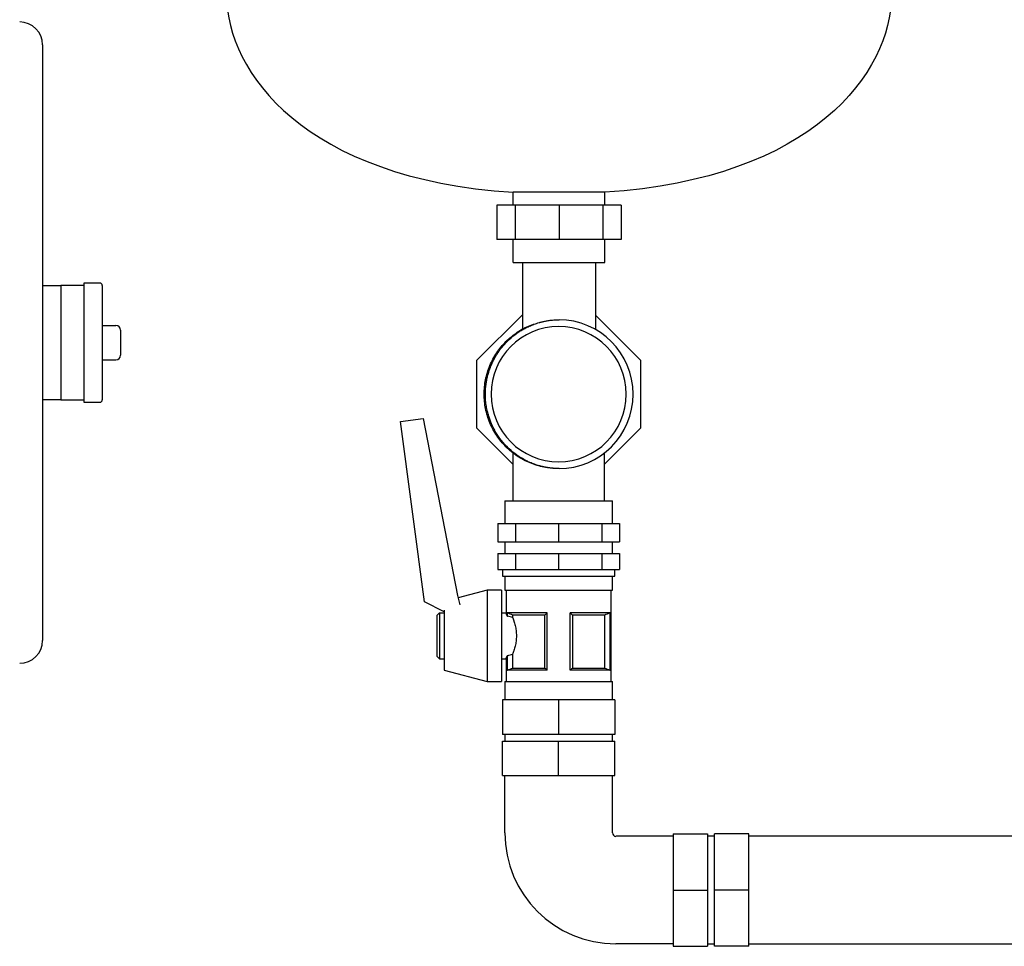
# Model space of a CAD drawing. Header units: millimetres. Extents: x 12 to 2031, y 10 to 1011.
# Tile 7 of 9: x 1126 to 1556, y 121 to 525. Entities that reach past the tile are written whole.
import ezdxf

# ---------------------------------------------------------------- set-up
doc = ezdxf.new("R2010")
doc.units = ezdxf.units.MM

msp = doc.modelspace()

# ---------------------------------------------------------------- linework, layer by layer
at = {"color": 7, "linetype": 'Continuous', "lineweight": 25}
for p, q in [((1136.05, 514.48), (1136.05, 504.48)), ((1136.05, 504.48), (1136.05, 264.48)), ((1381.37, 450.12), (1341.37, 450.12)), ((1341.37, 444.48), (1341.37, 450.12)), ((1381.37, 444.48), (1381.37, 450.12)), ((1334.31, 444.48), (1334.31, 429.48)), ((1342.24, 444.48), (1334.31, 444.48)), ((1342.24, 444.48), (1342.24, 429.48)), ((1361.37, 444.48), (1342.24, 444.48)), ((1361.37, 444.48), (1361.37, 429.48)), ((1380.51, 444.48), (1361.37, 444.48)), ((1380.51, 444.48), (1380.51, 429.48)), ((1388.43, 444.48), (1380.51, 444.48)), ((1388.43, 444.48), (1388.43, 429.48)), ((1342.24, 429.48), (1334.31, 429.48)), ((1341.37, 419.48), (1341.37, 429.48)), ((1361.37, 429.48), (1342.24, 429.48)), ((1380.51, 429.48), (1361.37, 429.48)), ((1388.43, 429.48), (1380.51, 429.48)), ((1381.37, 419.48), (1381.37, 429.48)), ((1341.37, 419.48), (1381.37, 419.48)), ((1345.37, 419.48), (1345.37, 390.35)), ((1377.37, 390.19), (1377.37, 419.48)), ((1136.05, 409.48), (1144.05, 409.48)), ((1154.05, 409.48), (1144.05, 409.48)), ((1144.05, 409.48), (1144.05, 399.48)), ((1161.05, 410.48), (1154.05, 410.48)), ((1154.05, 410.48), (1154.05, 384.48)), ((1162.05, 409.48), (1162.05, 359.48)), ((1144.05, 399.48), (1144.05, 384.48)), ((1325.47, 376.79), (1345.37, 396.69)), ((1377.37, 396.39), (1396.97, 376.79)), ((1162.05, 391.98), (1168.05, 391.98)), ((1170.05, 389.98), (1170.05, 378.98)), ((1144.05, 384.48), (1144.05, 369.48)), ((1154.05, 384.48), (1154.05, 358.48)), ((1162.05, 376.98), (1168.05, 376.98)), ((1325.47, 347.18), (1325.47, 376.79)), ((1333.04, 377.25), (1333.35, 377.72)), ((1396.97, 376.79), (1396.97, 347.18)), ((1144.05, 369.48), (1144.05, 359.48)), ((1144.05, 359.48), (1136.05, 359.48)), ((1144.05, 359.48), (1154.05, 359.48)), ((1154.05, 358.48), (1161.05, 358.48)), ((1292.21, 350.08), (1302.1, 351.39)), ((1302.66, 271.32), (1292.21, 350.08)), ((1302.1, 351.39), (1317.12, 274.13)), ((1341.22, 331.43), (1325.47, 347.18)), ((1396.97, 347.18), (1381.22, 331.43)), ((1341.22, 336.37), (1341.22, 315.48)), ((1381.22, 315.48), (1381.22, 336.37)), ((1337.75, 315.48), (1337.75, 305.48)), ((1337.75, 315.48), (1361.22, 315.48)), ((1361.22, 315.48), (1384.7, 315.48)), ((1384.7, 305.48), (1384.7, 315.48)), ((1334.65, 305.48), (1334.65, 297.48)), ((1334.65, 305.48), (1342.43, 305.48)), ((1342.43, 305.48), (1342.43, 297.48)), ((1342.43, 305.48), (1361.22, 305.48)), ((1361.22, 305.48), (1361.22, 297.48)), ((1361.22, 305.48), (1380.01, 305.48)), ((1380.01, 305.48), (1380.01, 297.48)), ((1380.01, 305.48), (1387.8, 305.48)), ((1387.8, 305.48), (1387.8, 297.48)), ((1334.65, 297.48), (1342.43, 297.48)), ((1337.75, 297.48), (1337.75, 292.48)), ((1342.43, 297.48), (1361.22, 297.48)), ((1361.22, 297.48), (1380.01, 297.48)), ((1380.01, 297.48), (1387.8, 297.48)), ((1384.7, 292.48), (1384.7, 297.48)), ((1334.65, 292.48), (1334.65, 285.48)), ((1334.65, 292.48), (1342.43, 292.48)), ((1342.43, 292.48), (1342.43, 285.48)), ((1342.43, 292.48), (1361.22, 292.48)), ((1361.22, 292.48), (1361.22, 285.48)), ((1361.22, 292.48), (1380.01, 292.48)), ((1380.01, 292.48), (1380.01, 285.48)), ((1380.01, 292.48), (1387.8, 292.48)), ((1387.8, 292.48), (1387.8, 285.48)), ((1334.65, 285.48), (1342.43, 285.48)), ((1336.75, 285.48), (1336.75, 282.48)), ((1342.43, 285.48), (1361.22, 285.48)), ((1361.22, 285.48), (1380.01, 285.48)), ((1380.01, 285.48), (1387.8, 285.48)), ((1385.7, 282.48), (1385.7, 285.48)), ((1336.75, 282.48), (1361.22, 282.48)), ((1337.75, 282.48), (1337.75, 276.48)), ((1361.22, 282.48), (1385.7, 282.48)), ((1384.7, 276.48), (1384.7, 282.48)), ((1330, 276.48), (1317.35, 273.11)), ((1336.25, 276.48), (1330, 276.48)), ((1330, 276.48), (1330, 256.48)), ((1336.25, 276.48), (1336.25, 256.48)), ((1337.75, 276.48), (1361.22, 276.48)), ((1338.25, 276.48), (1338.25, 266.48)), ((1361.22, 276.48), (1384.7, 276.48)), ((1384.2, 236.48), (1384.2, 276.48)), ((1311.25, 266.92), (1302.66, 271.32)), ((1317.12, 274.13), (1318.06, 270)), ((1308.25, 265.48), (1309.25, 266.48)), ((1309.25, 266.48), (1311.25, 266.48)), ((1309.25, 266.48), (1309.25, 246.48)), ((1311.25, 267.66), (1311.25, 256.48)), ((1336.25, 266.48), (1338.25, 266.48)), ((1356.22, 266.48), (1338.8, 266.48)), ((1338.8, 265.14), (1338.8, 266.48)), ((1338.85, 265.14), (1338.85, 266.46)), ((1356.22, 241.48), (1356.22, 266.48)), ((1383.65, 266.48), (1366.22, 266.48)), ((1366.22, 241.48), (1366.22, 266.48)), ((1383.59, 266.46), (1383.59, 241.51)), ((1383.65, 241.48), (1383.65, 266.48)), ((1136.05, 264.48), (1136.05, 254.48)), ((1308.25, 247.48), (1308.25, 265.48)), ((1338.8, 265.14), (1338.85, 265.14)), ((1355.16, 265.55), (1341.15, 265.55)), ((1341.15, 265.55), (1341.15, 264.43)), ((1355.16, 242.42), (1355.16, 265.55)), ((1381.3, 265.55), (1367.29, 265.55)), ((1367.29, 265.55), (1367.29, 242.42)), ((1381.3, 242.42), (1381.3, 265.55)), ((1311.25, 256.48), (1311.25, 241.48)), ((1330, 256.48), (1330, 236.48)), ((1336.25, 256.48), (1336.25, 236.48)), ((1308.25, 247.48), (1309.25, 246.48)), ((1309.25, 246.48), (1311.25, 246.48)), ((1336.25, 246.48), (1338.25, 246.48)), ((1338.25, 246.48), (1338.25, 236.48)), ((1338.8, 241.48), (1338.8, 247.82)), ((1338.85, 247.82), (1338.8, 247.82)), ((1338.85, 241.51), (1338.85, 247.82)), ((1341.15, 248.54), (1341.15, 242.42)), ((1311.25, 241.48), (1330, 236.48)), ((1356.22, 241.48), (1338.8, 241.48)), ((1341.15, 242.42), (1355.16, 242.42)), ((1383.65, 241.48), (1366.22, 241.48)), ((1367.29, 242.42), (1381.3, 242.42)), ((1330, 236.48), (1336.25, 236.48)), ((1337.75, 236.48), (1337.75, 228.48)), ((1337.75, 236.48), (1361.22, 236.48)), ((1361.22, 236.48), (1384.7, 236.48)), ((1384.7, 228.48), (1384.7, 236.48)), ((1336.67, 228.48), (1336.67, 213.48)), ((1361.22, 228.48), (1336.67, 228.48)), ((1361.22, 228.48), (1361.22, 213.48)), ((1385.77, 228.48), (1361.22, 228.48)), ((1385.77, 228.48), (1385.77, 213.48)), ((1361.22, 213.48), (1336.67, 213.48)), ((1337.75, 213.48), (1337.75, 210.48)), ((1385.77, 213.48), (1361.22, 213.48)), ((1384.7, 210.48), (1384.7, 213.48)), ((1336.67, 195.48), (1336.67, 210.48)), ((1336.67, 210.48), (1361.22, 210.48)), ((1361.22, 195.48), (1361.22, 210.48)), ((1361.22, 210.48), (1385.77, 210.48)), ((1385.77, 195.48), (1385.77, 210.48)), ((1336.67, 195.48), (1361.22, 195.48)), ((1337.75, 170.48), (1337.75, 195.48)), ((1361.22, 195.48), (1385.77, 195.48)), ((1384.7, 170.48), (1384.7, 195.48)), ((1411.22, 168.96), (1386.22, 168.96)), ((1411.22, 170.03), (1411.22, 145.48)), ((1411.22, 170.03), (1426.22, 170.03)), ((1426.22, 170.03), (1426.22, 145.48)), ((1429.22, 168.96), (1426.22, 168.96)), ((1444.22, 170.03), (1429.22, 170.03)), ((1429.22, 145.48), (1429.22, 170.03)), ((1444.22, 145.48), (1444.22, 170.03)), ((1574.22, 168.96), (1444.22, 168.96)), ((1411.22, 145.48), (1426.22, 145.48)), ((1411.22, 145.48), (1411.22, 120.93)), ((1426.22, 145.48), (1426.22, 120.93)), ((1444.22, 145.48), (1429.22, 145.48)), ((1429.22, 120.93), (1429.22, 145.48)), ((1444.22, 120.93), (1444.22, 145.48)), ((1411.22, 122.01), (1386.22, 122.01)), ((1411.22, 120.93), (1426.22, 120.93)), ((1426.22, 122.01), (1429.22, 122.01)), ((1444.22, 120.93), (1429.22, 120.93)), ((1444.22, 122.01), (1574.22, 122.01))]:
    msp.add_line(p, q, dxfattribs=at)
at = {"color": 7, "linetype": 'Continuous', "lineweight": 25, "flags": 128}
for points in [[(1338.85, 266.46), (1338.82, 266.47), (1338.8, 266.48)], [(1383.65, 266.48), (1383.62, 266.47), (1383.59, 266.46)], [(1338.8, 241.48), (1338.83, 241.5), (1338.85, 241.51)], [(1383.59, 241.51), (1383.63, 241.49), (1383.65, 241.48)]]:
    msp.add_lwpolyline(points, dxfattribs=at)
at = {"color": 7, "linetype": 'Continuous', "lineweight": 25}
for centre, radius, start, end in [((1126.05, 514.48), 10, 0, 90), ((1161.05, 409.48), 1, 0, 90), ((1168.05, 389.98), 2, 0, 90), ((1361.22, 361.98), 29.5, 90, 270), ((1361.22, 361.98), 29.5, 270, 90), ((1361.22, 361.98), 32.5, 270.2613, 89.7387), ((1168.05, 378.98), 2, 270, 0), ((1161.05, 359.48), 1, 270, 0), ((1126.05, 254.48), 10, 270, 0), ((1386.22, 170.48), 48.48, 180, 270), ((1386.22, 170.48), 1.53, 180, 270)]:
    msp.add_arc(centre, radius, start, end, dxfattribs=at)
for points in [[(1216.37, 536.09), (1216.37, 502.49), (1250.38, 456.06), (1341.37, 450.12)], [(1506.37, 536.09), (1506.37, 502.49), (1472.36, 456.06), (1381.37, 450.12)], [(1361.37, 329.48), (1361.32, 329.48), (1361.27, 329.48), (1361.22, 329.48)], [(1341.15, 265.55), (1340.42, 265.83), (1339.65, 266.13), (1338.85, 266.46)], [(1356.22, 266.48), (1355.85, 266.13), (1355.5, 265.83), (1355.16, 265.55)], [(1367.29, 265.55), (1366.95, 265.83), (1366.6, 266.13), (1366.22, 266.48)], [(1383.59, 266.46), (1382.8, 266.13), (1382.03, 265.83), (1381.3, 265.55)], [(1341.15, 264.43), (1340.42, 264.69), (1339.65, 264.93), (1338.85, 265.14)], [(1338.85, 247.82), (1339.65, 248.04), (1340.42, 248.28), (1341.15, 248.54)], [(1338.85, 241.51), (1339.65, 241.83), (1340.42, 242.14), (1341.15, 242.42)], [(1355.16, 242.42), (1355.5, 242.14), (1355.85, 241.83), (1356.22, 241.48)], [(1366.22, 241.48), (1366.6, 241.83), (1366.95, 242.14), (1367.29, 242.42)], [(1381.3, 242.42), (1382.03, 242.14), (1382.8, 241.83), (1383.59, 241.51)]]:
    msp.add_open_spline(points, degree=3, dxfattribs=at)
for points, knots in [([(1361.22, 329.48), (1359.09, 329.61), (1354.84, 329.85), (1348.71, 331.78), (1343.05, 334.78), (1338.09, 338.86), (1334.03, 343.81), (1331, 349.46), (1329.14, 355.6), (1328.52, 361.98), (1329.14, 368.36), (1331, 374.51), (1334.03, 380.15), (1338.09, 385.12), (1343.06, 389.14), (1347.74, 391.82), (1350.82, 392.66), (1351.83, 392.94)], [0, 0, 0, 0, 0.069313, 0.137636, 0.206788, 0.276208, 0.344648, 0.413586, 0.48306, 0.551733, 0.620406, 0.689881, 0.758819, 0.827258, 0.896679, 0.965831, 1, 1, 1, 1]), ([(1333.04, 377.25), (1333.12, 377.41), (1333.3, 377.74), (1333.6, 378.27), (1333.95, 378.87), (1334.35, 379.52), (1334.81, 380.22), (1335.52, 381.26), (1336.59, 382.65), (1338.5, 384.85), (1341.22, 387.36), (1344.11, 389.4), (1346.52, 390.77), (1348.39, 391.69), (1350.5, 392.54), (1352.12, 393.07), (1353.18, 393.36), (1353.64, 393.48), (1354.18, 393.62), (1354.79, 393.76), (1355.49, 393.9), (1356.26, 394.04), (1357.13, 394.17), (1358.07, 394.29), (1359.1, 394.39), (1360.21, 394.46), (1360.98, 394.48), (1361.37, 394.48)], [0, 0, 0, 0, 0.01523, 0.032731, 0.052487, 0.074479, 0.098683, 0.125069, 0.182485, 0.25009, 0.375924, 0.5, 0.554503, 0.614411, 0.67951, 0.74988, 0.761199, 0.77477, 0.790605, 0.808717, 0.829117, 0.851816, 0.876825, 0.904148, 0.933788, 0.965742, 1, 1, 1, 1]), ([(1333.04, 346.72), (1332.95, 346.89), (1332.77, 347.24), (1332.49, 347.81), (1332.2, 348.43), (1331.9, 349.11), (1331.59, 349.85), (1331.28, 350.65), (1330.97, 351.51), (1330.68, 352.44), (1330.39, 353.42), (1330.12, 354.47), (1329.88, 355.58), (1329.67, 356.75), (1329.49, 357.98), (1329.35, 359.27), (1329.27, 360.61), (1329.23, 362.25), (1329.3, 364.14), (1329.5, 366.21), (1329.82, 368.13), (1330.21, 369.9), (1330.66, 371.5), (1331.14, 372.95), (1331.64, 374.24), (1332.12, 375.38), (1332.59, 376.37), (1332.9, 376.97), (1333.04, 377.25)], [0, 0, 0, 0, 0.018062, 0.03791, 0.059548, 0.082977, 0.108198, 0.135207, 0.164, 0.194565, 0.22689, 0.260954, 0.296734, 0.334197, 0.373307, 0.414016, 0.456273, 0.500013, 0.569283, 0.634659, 0.695918, 0.752886, 0.80544, 0.853492, 0.896991, 0.935911, 0.970244, 1, 1, 1, 1]), ([(1361.37, 329.48), (1361.18, 329.49), (1360.8, 329.49), (1360.23, 329.51), (1359.69, 329.54), (1359.15, 329.58), (1358.64, 329.62), (1358.14, 329.67), (1357.65, 329.73), (1357.18, 329.79), (1356.73, 329.86), (1356.29, 329.93), (1355.87, 330), (1355.46, 330.08), (1355.07, 330.15), (1354.7, 330.23), (1354.34, 330.31), (1354, 330.39), (1353.67, 330.48), (1353.36, 330.56), (1353.06, 330.64), (1352.17, 330.88), (1350.7, 331.36), (1348.85, 332.09), (1346.88, 333.01), (1344.33, 334.41), (1341.2, 336.61), (1338.59, 339.04), (1336.67, 341.21), (1335.57, 342.64), (1334.71, 343.89), (1334.12, 344.8), (1333.56, 345.74), (1333.22, 346.39), (1333.04, 346.72)], [0, 0, 0, 0, 0.016633, 0.032835, 0.048605, 0.063942, 0.078843, 0.093309, 0.107339, 0.120931, 0.134087, 0.146807, 0.159089, 0.170937, 0.182348, 0.193326, 0.20387, 0.213981, 0.223661, 0.232911, 0.241733, 0.250126, 0.312487, 0.374992, 0.421555, 0.500022, 0.625336, 0.749954, 0.80607, 0.874992, 0.905697, 0.936776, 0.968215, 1, 1, 1, 1]), ([(1338.8, 265.14), (1338.78, 265.19), (1338.74, 265.29), (1338.69, 265.43), (1338.64, 265.56), (1338.59, 265.68), (1338.54, 265.79), (1338.5, 265.89), (1338.46, 265.98), (1338.43, 266.07), (1338.39, 266.16), (1338.34, 266.27), (1338.3, 266.37), (1338.27, 266.43), (1338.25, 266.48), (1338.25, 266.48), (1338.25, 266.48)], [0, 0, 0, 0, 0.059505, 0.117988, 0.175453, 0.231903, 0.287343, 0.341778, 0.395211, 0.447648, 0.499094, 0.601209, 0.702309, 0.802442, 0.901656, 1, 1, 1, 1]), ([(1341.15, 264.43), (1341.17, 264.36), (1341.23, 264.23), (1341.31, 264.02), (1341.39, 263.81), (1341.47, 263.58), (1341.55, 263.35), (1341.63, 263.11), (1341.78, 262.66), (1342, 261.96), (1342.26, 260.97), (1342.48, 259.92), (1342.65, 258.81), (1342.76, 257.67), (1342.8, 256.5), (1342.76, 255.33), (1342.66, 254.18), (1342.48, 253.07), (1342.26, 252.01), (1342, 251.02), (1341.77, 250.25), (1341.57, 249.68), (1341.43, 249.28), (1341.29, 248.89), (1341.19, 248.65), (1341.15, 248.54)], [0, 0, 0, 0, 0.017904, 0.035754, 0.053568, 0.071362, 0.089152, 0.106955, 0.124786, 0.187717, 0.24986, 0.312631, 0.374403, 0.436933, 0.499018, 0.561344, 0.624169, 0.68625, 0.749347, 0.811432, 0.874316, 0.905723, 0.93708, 0.968475, 1, 1, 1, 1]), ([(1338.25, 246.48), (1338.25, 246.48), (1338.25, 246.49), (1338.26, 246.5), (1338.27, 246.52), (1338.28, 246.55), (1338.29, 246.59), (1338.31, 246.63), (1338.34, 246.69), (1338.37, 246.75), (1338.4, 246.84), (1338.45, 246.96), (1338.52, 247.13), (1338.61, 247.33), (1338.7, 247.56), (1338.77, 247.73), (1338.8, 247.82)], [0, 0, 0, 0, 0.054379, 0.109018, 0.163926, 0.219111, 0.274582, 0.330346, 0.386412, 0.442787, 0.499481, 0.593047, 0.689855, 0.789932, 0.893306, 1, 1, 1, 1])]:
    msp.add_open_spline(points, degree=3, knots=knots, dxfattribs=at)

doc.saveas('drawing.dxf')
